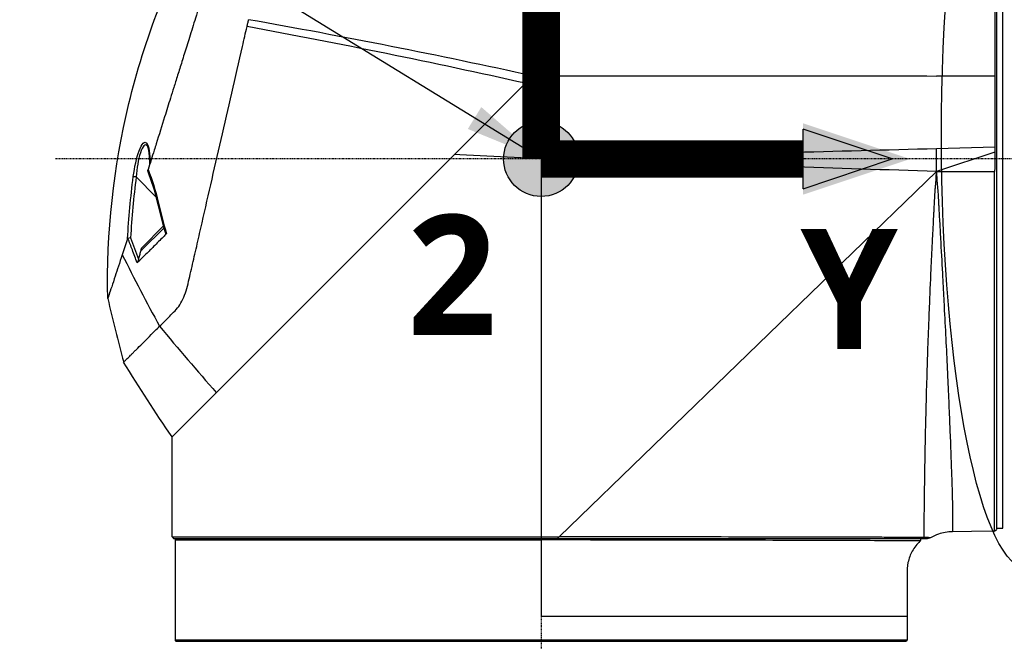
# Model space of a CAD drawing. Header units: millimetres. Extents: x 0 to 4378, y 0 to 2376.
# Tile 94 of 211: x 1431 to 1589, y 1120 to 1219. Entities that reach past the tile are written whole.
import ezdxf

# ---------------------------------------------------------------- set-up
doc = ezdxf.new("R2010")
doc.units = ezdxf.units.MM
doc.header["$LTSCALE"] = 0.2
doc.linetypes.add('CENTER2', pattern=[1.125, 0.75, -0.125, 0.125, -0.125])
for name, color, linetype in [('02_Center Line', 1, 'CENTER2'), ('07_Special Line2', 76, 'Continuous'), ('12_Before Rev.Num.', 5, 'Continuous'), ('13_After Rev.Num.', 6, 'Continuous')]:
    doc.layers.add(name, color=color, linetype=linetype)
doc.layers.add('14_Mark', color=7, linetype='Continuous', true_color=0xe03c31)
doc.styles.add('Rainbow-5.0 Style', font='malgunsl.ttf')
doc.dimstyles.new('Rainbow-5.0 Style', dxfattribs={"dimtxt": 4, "dimasz": 2.5, "dimexe": 1, "dimexo": 1, "dimgap": 1, "dimtad": 1, "dimdsep": 46, "dimtxsty": 'Rainbow-5.0 Style', "dimcen": 0, "dimclrd": 251, "dimclre": 251, "dimclrt": 7, "dimazin": 3, "dimtp": 0.1, "dimtm": 0.1, "dimtfac": 0.61, "dimtmove": 0, "dimatfit": 3, "dimfxl": 1, "dimlwd": -1, "dimlwe": -1, "dimarcsym": 1})

# ---------------------------------------------------------------- blocks, each defined once
blk = doc.blocks.new('Blk$A23K1-2P24F')
for p, q in [((-114.7, 668.92), (-114.7, 550.48)), ((-113.7, 550.67), (-113.7, 668.73)), ((-189.98, 621.79), (-201.2, 610.57)), ((-188.8, 622.96), (-189.98, 621.79)), ((-189.98, 621.79), (-189.98, 621.79)), ((-250.46, 611.82), (-250.46, 611.82)), ((-124.3, 611.38), (-114.96, 611.63)), ((-124.3, 607.7), (-124.3, 611.38)), ((-114.98, 610.81), (-124.3, 607.7)), ((-246.5, 565.27), (-201.36, 610.41)), ((-200.52, 610.36), (-201.36, 610.41)), ((-187.5, 609.7), (-200.52, 610.36)), ((-187.5, 609.7), (-187.5, 549.3)), ((-177.29, 609.97), (-177.29, 609.97)), ((-172.93, 610.09), (-172.5, 610.1)), ((-172.5, 609.23), (-172.89, 609.24)), ((-170.8, 610.14), (-170.8, 610.14)), ((-151.3, 610.66), (-151.3, 610.66)), ((-184.61, 549.3), (-124.3, 607.7)), ((-124.3, 607.7), (-115, 607.7)), ((-124.3, 607.7), (-124.3, 607.7)), ((-124.3, 607.7), (-124.3, 607.7)), ((-115, 550.18), (-115, 607.7)), ((-249.03, 603.62), (-252.24, 606.83)), ((-240.31, 605.6), (-240.31, 605.6)), ((-248.86, 603.45), (-248.86, 603.45)), ((-251.36, 595.1), (-247.77, 598.69)), ((-251.34, 595.52), (-247.86, 599)), ((-247.77, 599.09), (-247.77, 599.09)), ((-247.68, 598.78), (-247.68, 598.78)), ((-247.52, 598.17), (-247.52, 598.17)), ((-245.6, 585.9), (-245.6, 585.9)), ((-248.22, 583.22), (-248.22, 583.22)), ((-248.05, 583.38), (-248.05, 583.38)), ((-246.5, 553), (-246.5, 565.27)), ((-246.5, 549.3), (-246.5, 553)), ((-246.5, 553), (-246.5, 553)), ((-118.7, 550.14), (-121.75, 550.12)), ((-115, 550.18), (-118.7, 550.15)), ((-118.7, 550.14), (-118.7, 550.15)), ((-115, 550.18), (-114.7, 550.48)), ((-114.7, 550.7), (-113.7, 550.67)), ((-246.5, 549.3), (-184.61, 549.3)), ((-246.5, 549.3), (-246.2, 549)), ((-125.78, 549), (-246.2, 549)), ((-246, 548.8), (-246, 532.8)), ((-246, 548.8), (-187.5, 548.8)), ((-184.61, 549.3), (-184.61, 549.3)), ((-126.76, 549), (-126.25, 549.2)), ((-126.02, 549.19), (-126.54, 549)), ((-125.23, 549.16), (-125.78, 549)), ((-128.99, 540.9), (-128.99, 540.9)), ((-168.71, 536.61), (-168.71, 536.61)), ((-134.68, 536.61), (-134.68, 536.61)), ((-129, 536.6), (-129, 532.8)), ((-129, 532.8), (-246, 532.8)), ((-245.8, 532.6), (-129.2, 532.6)), ((-129.18, 532.6), (-129.18, 532.6))]:
    blk.add_line(p, q)
for centre, radius, start, end in [((-242.07, 602.98), 1.5, 28.099, 28.0994), ((-242.07, 602.98), 1.5, 28.0993, 28.0998), ((-245.8, 548.8), 0.2, 89.9989, 179.999), ((-127, 548.8), 0.2, 312.5787, 89.9997), ((-245.8, 532.8), 0.2, 180.001, 270.0011), ((-129.2, 532.8), 0.2, 270, 274.7821), ((-129.2, 532.8), 0.2, 275.3973, 359.9991)]:
    blk.add_arc(centre, radius, start, end)
for centre, major_axis, ratio, start_param, end_param in [((-223.29, 553.68), (-285.53, 57.31), 0.25717, 4.643043, 4.802353), ((-221.59, 559.48), (-279.61, 58.01), 0.236628, 4.648285, 4.807642), ((1787.09, -139.02), (3548.18, -422.76), 0.178667, 2.157701, 2.160823), ((-250.08, 612.15), (-0.377, -0.328), 0.947627, 5.354591, 6.283185), ((-250.08, 612.15), (-0.377, -0.328), 0.947627, 0, 0.000038), ((-252.22, 606.81), (-0.496, 0.065), 0.042592, 4.767711, 6.067126), ((-248.34, 602.94), (-0.487, -0.114), 0.059332, 6.283182, 6.989904), ((-253.11, 597.07), (0.505, 0.079), 0.055398, 1.611048, 2.668298), ((-82.39, 588.76), (173.09, -177.32), 0.555912, 4.187258, 4.243929), ((-42.28, 566.4), (-167.58, 205.62), 0.703378, 0.96165, 1.004608), ((-237.69, 587.32), (-50.29, 59.56), 0.142183, 1.524069, 1.703623), ((-187.5, 548.8), (0, 0.2), 0.008997, 6.283153, 7.853997), ((-173.45, 537.5), (0, 2.15), 0.965926, 1.998299, 1.999914), ((-173.45, 537.5), (0, -2.15), 0.965926, 1.143449, 1.144324), ((-173.45, 537.5), (0, -4.1), 0.965926, 1.352128, 1.352361)]:
    blk.add_ellipse(centre, major_axis=major_axis, ratio=ratio, start_param=start_param, end_param=end_param)
for points, knots in [([(-114.94, 669.16), (-114.94, 669.12), (-114.94, 668.66), (-114.93, 666.1), (-114.93, 662.95), (-114.94, 654.11), (-114.95, 648.52), (-114.95, 636.23), (-114.97, 629.74), (-114.96, 622.96)], [-8.178263, -8.178263, -8.178263, -8.178263, -6.929628, -6.929628, -4.582872, -4.582872, -2.258636, -2.258636, -0.169659, -0.169659, -0.169659, -0.169659]), ([(-232.49, 665), (-232.49, 665), (-232.49, 665), (-232.49, 665), (-232.49, 665), (-232.49, 665), (-232.49, 665), (-232.49, 665), (-232.49, 664.99), (-232.49, 664.99), (-232.5, 664.98), (-232.51, 664.95), (-232.52, 664.91), (-232.56, 664.78), (-232.6, 664.65), (-232.76, 664.15), (-232.91, 663.66), (-233.16, 662.87), (-233.22, 662.68), (-233.44, 661.95), (-233.63, 661.35), (-234.13, 659.75), (-234.46, 658.71), (-235.04, 656.87), (-235.26, 656.16), (-235.75, 654.58), (-236.03, 653.7), (-236.46, 652.32), (-236.6, 651.86), (-236.83, 651.15), (-236.9, 650.9), (-237.13, 650.19), (-237.28, 649.7), (-237.51, 648.96), (-237.59, 648.7), (-237.75, 648.19), (-237.83, 647.93), (-237.99, 647.42), (-238.07, 647.16), (-238.24, 646.63), (-238.32, 646.37), (-238.57, 645.58), (-238.74, 645.04), (-238.95, 644.36), (-238.99, 644.22), (-239.12, 643.81), (-239.21, 643.53), (-239.34, 643.11), (-239.38, 642.97), (-239.52, 642.55), (-239.6, 642.27), (-239.78, 641.7), (-239.87, 641.42), (-240.14, 640.56), (-240.32, 639.99), (-240.59, 639.12), (-240.68, 638.83), (-240.87, 638.24), (-240.96, 637.95), (-241.09, 637.51), (-241.14, 637.36), (-241.23, 637.07), (-241.28, 636.93), (-241.42, 636.48), (-241.51, 636.18), (-241.99, 634.66), (-242.37, 633.44), (-243.08, 631.18), (-243.4, 630.15), (-243.87, 628.65), (-244.01, 628.2), (-244.28, 627.32), (-244.42, 626.89), (-244.68, 626.06), (-244.8, 625.67), (-245.04, 624.89), (-245.16, 624.51), (-245.5, 623.44), (-245.72, 622.74), (-246.03, 621.73), (-246.13, 621.43), (-246.4, 620.55), (-246.58, 619.98), (-247.07, 618.42), (-247.38, 617.43), (-248.14, 614.99), (-248.59, 613.55), (-249.14, 611.79), (-249.25, 611.44), (-249.53, 610.57), (-249.69, 610.05), (-250.01, 609.03), (-250.17, 608.52), (-250.32, 608.02)], [0.000001, 0.000001, 0.000001, 0.000001, 0.010123, 0.010123, 0.020323, 0.020323, 0.040719, 0.040719, 0.081505, 0.081505, 0.163056, 0.163056, 0.326084, 0.326084, 0.652008, 0.652008, 1.308258, 1.308258, 1.496008, 1.496008, 1.993733, 1.993733, 2.657939, 2.657939, 3.036609, 3.036609, 3.456302, 3.456302, 3.660751, 3.660751, 3.765243, 3.765243, 3.964088, 3.964088, 4.066223, 4.066223, 4.167567, 4.167567, 4.269418, 4.269418, 4.369954, 4.369954, 4.571149, 4.571149, 4.622187, 4.622187, 4.723493, 4.723493, 4.773989, 4.773989, 4.875794, 4.875794, 4.977689, 4.977689, 5.180344, 5.180344, 5.28101, 5.28101, 5.381418, 5.381418, 5.431229, 5.431229, 5.480614, 5.480614, 5.585926, 5.585926, 5.997722, 5.997722, 6.342442, 6.342442, 6.492949, 6.492949, 6.634209, 6.634209, 6.768139, 6.768139, 6.892935, 6.892935, 7.129475, 7.129475, 7.232814, 7.232814, 7.427256, 7.427256, 7.767251, 7.767251, 8.275888, 8.275888, 8.402901, 8.402901, 8.593374, 8.593374, 8.783851, 8.783851, 8.783851, 8.783851]), ([(-256.78, 587.38), (-257.01, 597.83), (-255.86, 608.39), (-252.15, 623.72), (-250.56, 628.81), (-248.64, 633.77)], [0, 0, 0, 0, 3.135776, 3.135776, 4.729869, 4.729869, 4.729869, 4.729869]), ([(-234.52, 630.86), (-234.48, 631.05), (-234.43, 631.23), (-234.35, 631.59), (-234.31, 631.78), (-234.27, 631.96)], [0.0000002, 0.0000002, 0.0000002, 0.0000002, 0.0595754, 0.0595754, 0.1194311, 0.1194311, 0.1194311, 0.1194311]), ([(-248.5, 582.96), (-247.98, 583.43), (-247.44, 584), (-246.88, 584.57), (-246.61, 584.85), (-246.32, 585.13), (-246.03, 585.42), (-245.75, 585.7), (-245.49, 586.04), (-245.26, 586.41), (-244.79, 587.16), (-244.41, 588.01), (-244.13, 589), (-243.99, 589.49), (-243.88, 590.01), (-243.76, 590.53), (-243.64, 591.05), (-243.52, 591.57), (-243.4, 592.1), (-243.16, 593.16), (-242.92, 594.23), (-242.66, 595.32), (-242.41, 596.42), (-242.16, 597.52), (-241.9, 598.65), (-241.39, 600.9), (-240.86, 603.22), (-240.31, 605.58), (-239.23, 610.32), (-238.09, 615.26), (-236.95, 620.24), (-236.38, 622.73), (-235.81, 625.23), (-235.24, 627.7), (-235, 628.76), (-234.76, 629.81), (-234.52, 630.86)], [0, 0, 0, 0, 0.0673118, 0.0673118, 0.0673118, 0.1009677, 0.1009677, 0.1009677, 0.1346237, 0.1346237, 0.1346237, 0.2019355, 0.2019355, 0.2019355, 0.2355914, 0.2355914, 0.2355914, 0.2692473, 0.2692473, 0.2692473, 0.3365591, 0.3365591, 0.3365591, 0.403871, 0.403871, 0.403871, 0.5384946, 0.5384946, 0.5384946, 0.8077419, 0.8077419, 0.8077419, 0.9423656, 0.9423656, 0.9423656, 1, 1, 1, 1]), ([(-189.98, 621.79), (-189.34, 618.66), (-188.59, 615.02), (-187.75, 610.89), (-187.67, 610.54), (-187.6, 610.18), (-187.52, 609.81), (-187.52, 609.8), (-187.52, 609.78), (-187.51, 609.76), (-187.51, 609.75), (-187.51, 609.74), (-187.51, 609.73), (-187.5, 609.72), (-187.51, 609.7), (-187.5, 609.7)], [0, 0, 0, 0, 0.912938, 0.912938, 0.912938, 0.991799, 0.991799, 0.991799, 0.995544, 0.995544, 0.995544, 0.997515, 0.997515, 0.997515, 1, 1, 1, 1]), ([(-114.96, 622.96), (-114.96, 622.35), (-114.96, 621.74), (-114.96, 617.95), (-114.96, 614.76), (-114.96, 611.63)], [-1.298386, -1.298386, -1.298386, -1.298386, -1.120015, -1.120015, -0.191897, -0.191897, -0.191897, -0.191897]), ([(-252.7, 606.88), (-252.5, 608.37), (-252.18, 609.9), (-251.77, 611), (-251.56, 611.55), (-251.34, 611.98), (-251.12, 612.2), (-250.91, 612.41), (-250.72, 612.42), (-250.56, 612.24)], [0, 0, 0, 0, 0.5, 0.5, 0.5, 0.75, 0.75, 0.75, 1, 1, 1, 1]), ([(-250.46, 611.82), (-250.62, 612), (-250.8, 612.01), (-250.99, 611.81), (-251, 611.81), (-251, 611.81), (-251, 611.8), (-251.19, 611.61), (-251.38, 611.21), (-251.55, 610.7), (-251.56, 610.69), (-251.56, 610.68), (-251.56, 610.67), (-251.9, 609.63), (-252.13, 608.21), (-252.24, 606.83)], [0.0000069, 0.0000069, 0.0000069, 0.0000069, 0.2472222, 0.2472222, 0.2472222, 0.25, 0.25, 0.25, 0.4944726, 0.4944726, 0.4944726, 0.5, 0.5, 0.5, 1, 1, 1, 1]), ([(-250.06, 608.85), (-250.06, 609.47), (-250.09, 610.06), (-250.17, 610.82), (-250.21, 611.05), (-250.29, 611.4), (-250.33, 611.54), (-250.41, 611.74), (-250.45, 611.8), (-250.46, 611.82)], [0.0279112, 0.0279112, 0.0279112, 0.0279112, 0.2429385, 0.2429385, 0.3549057, 0.3549057, 0.442532, 0.442532, 0.5356072, 0.5356072, 0.5356072, 0.5356072]), ([(-250.38, 607.81), (-250.38, 607.81), (-250.38, 607.83), (-250.37, 607.85), (-250.37, 607.87), (-250.35, 607.93), (-250.34, 607.97), (-250.32, 608.02)], [-0.03447924, -0.03447924, -0.03447924, -0.03447924, -0.02589351, -0.02589351, -0.01723465, -0.01723465, 0, 0, 0, 0]), ([(-126.15, 560.13), (-126.14, 560.57), (-126.13, 561.03), (-126.12, 561.52), (-126.11, 562.62), (-126.08, 563.85), (-126.05, 565.22), (-126.05, 565.39), (-126.05, 565.56), (-126.04, 565.74), (-126.04, 565.81), (-126.04, 565.87), (-126.04, 565.93), (-126.04, 566.01), (-126.04, 566.09), (-126.03, 566.16), (-125.98, 568.52), (-125.91, 571.41), (-125.8, 574.99), (-125.72, 577.8), (-125.61, 581.04), (-125.46, 584.74), (-125.46, 584.91), (-125.45, 585.09), (-125.44, 585.24), (-125.44, 585.31), (-125.44, 585.37), (-125.43, 585.42), (-125.43, 585.61), (-125.42, 585.8), (-125.41, 585.99), (-125.33, 587.91), (-125.24, 589.94), (-125.14, 592.07), (-125.08, 593.44), (-125.01, 594.9), (-124.94, 596.27), (-124.93, 596.61), (-124.91, 596.95), (-124.89, 597.28), (-124.85, 598.1), (-124.81, 598.94), (-124.76, 599.82), (-124.74, 600.26), (-124.72, 600.7), (-124.7, 601.15), (-124.68, 601.38), (-124.67, 601.61), (-124.66, 601.84), (-124.66, 601.87), (-124.66, 601.91), (-124.66, 601.95), (-124.64, 602.2), (-124.62, 602.56), (-124.61, 602.83), (-124.6, 603.03), (-124.59, 603.22), (-124.58, 603.39), (-124.57, 603.49), (-124.57, 603.59), (-124.56, 603.68), (-124.56, 603.7), (-124.56, 603.72), (-124.56, 603.74), (-124.55, 603.81), (-124.55, 603.87), (-124.55, 603.92), (-124.55, 603.96), (-124.54, 603.99), (-124.54, 604.02), (-124.54, 604.05), (-124.54, 604.08), (-124.54, 604.1), (-124.53, 604.17), (-124.53, 604.24), (-124.53, 604.3), (-124.52, 604.47), (-124.51, 604.6), (-124.5, 604.7), (-124.5, 604.74), (-124.49, 604.78), (-124.49, 604.81), (-124.49, 604.81), (-124.49, 604.82), (-124.49, 604.82), (-124.49, 604.87), (-124.48, 604.99), (-124.47, 605.09), (-124.44, 605.49), (-124.4, 605.87), (-124.37, 606.27), (-124.35, 606.62), (-124.32, 606.98), (-124.31, 607.36), (-124.31, 607.41), (-124.31, 607.47), (-124.3, 607.53), (-124.3, 607.58), (-124.3, 607.64), (-124.3, 607.7)], [0.3476749, 0.3476749, 0.3476749, 0.3476749, 0.375, 0.375, 0.375, 0.4375, 0.4375, 0.4375, 0.4453125, 0.4453125, 0.4453125, 0.448383, 0.448383, 0.448383, 0.453125, 0.453125, 0.453125, 0.6018342, 0.6018342, 0.6018342, 0.71875, 0.71875, 0.71875, 0.724243, 0.724243, 0.724243, 0.7265625, 0.7265625, 0.7265625, 0.734375, 0.734375, 0.734375, 0.8125, 0.8125, 0.8125, 0.8624904, 0.8624904, 0.8624904, 0.875, 0.875, 0.875, 0.90625, 0.90625, 0.90625, 0.921875, 0.921875, 0.921875, 0.9296875, 0.9296875, 0.9296875, 0.9308596, 0.9308596, 0.9308596, 0.9375, 0.9375, 0.9375, 0.9423537, 0.9423537, 0.9423537, 0.9453125, 0.9453125, 0.9453125, 0.945992, 0.945992, 0.945992, 0.9480302, 0.9480302, 0.9480302, 0.9492188, 0.9492188, 0.9492188, 0.9502729, 0.9502729, 0.9502729, 0.953125, 0.953125, 0.953125, 0.9609375, 0.9609375, 0.9609375, 0.9648438, 0.9648438, 0.9648438, 0.9652727, 0.9652727, 0.9652727, 0.96875, 0.96875, 0.96875, 0.9830727, 0.9830727, 0.9830727, 0.9960938, 0.9960938, 0.9960938, 0.9980469, 0.9980469, 0.9980469, 0.9999986, 0.9999986, 0.9999986, 0.9999986]), ([(-124.3, 607.7), (-124.3, 607.59), (-124.29, 607.48), (-124.29, 607.36), (-124.28, 607.13), (-124.27, 606.9), (-124.25, 606.65), (-124.25, 606.52), (-124.23, 606.36), (-124.23, 606.27), (-124.22, 606.18), (-124.21, 606.07), (-124.2, 605.95), (-124.2, 605.89), (-124.19, 605.83), (-124.19, 605.76), (-124.18, 605.7), (-124.18, 605.66), (-124.17, 605.56), (-124.15, 605.35), (-124.13, 605.19), (-124.12, 605.07), (-124.11, 604.95), (-124.11, 604.92), (-124.1, 604.84), (-124.09, 604.65), (-124.07, 604.42), (-124.05, 604.13), (-124.05, 604.07), (-124.04, 604.01), (-124.04, 603.95), (-124.04, 603.89), (-124.03, 603.83), (-124.03, 603.77), (-124.02, 603.66), (-124.02, 603.54), (-124.01, 603.42), (-124.01, 603.41), (-124.01, 603.41), (-124.01, 603.41), (-123.99, 603.06), (-123.97, 602.78), (-123.96, 602.54), (-123.95, 602.42), (-123.95, 602.32), (-123.94, 602.23), (-123.94, 602.14), (-123.94, 602.1), (-123.93, 602), (-123.88, 601.2), (-123.84, 600.33), (-123.78, 599.39), (-123.74, 598.69), (-123.7, 597.94), (-123.66, 597.16), (-123.64, 596.9), (-123.63, 596.6), (-123.61, 596.36), (-123.51, 594.43), (-123.41, 592.56), (-123.31, 590.75), (-123.26, 589.84), (-123.21, 588.95), (-123.17, 588.08), (-123.12, 587.21), (-123.08, 586.41), (-123.04, 585.52), (-122.85, 581.99), (-122.69, 578.66), (-122.55, 575.56), (-122.55, 575.53), (-122.55, 575.5), (-122.54, 575.46), (-122.47, 573.9), (-122.4, 572.4), (-122.34, 570.97), (-122.31, 570.25), (-122.28, 569.55), (-122.25, 568.87), (-122.22, 568.18), (-122.19, 567.54), (-122.17, 566.87), (-122.16, 566.65), (-122.15, 566.43), (-122.14, 566.22)], [0.0000007, 0.0000007, 0.0000007, 0.0000007, 0.0019531, 0.0019531, 0.0019531, 0.0058594, 0.0058594, 0.0058594, 0.0078125, 0.0078125, 0.0078125, 0.0097656, 0.0097656, 0.0097656, 0.0107422, 0.0107422, 0.0107422, 0.0117187, 0.0117187, 0.0117187, 0.0136719, 0.0136719, 0.0136719, 0.015625, 0.015625, 0.015625, 0.0202342, 0.0202342, 0.0202342, 0.0211202, 0.0211202, 0.0211202, 0.0219352, 0.0219352, 0.0219352, 0.023395, 0.023395, 0.023395, 0.0234375, 0.0234375, 0.0234375, 0.0273437, 0.0273437, 0.0273437, 0.0292969, 0.0292969, 0.0292969, 0.03125, 0.03125, 0.03125, 0.046875, 0.046875, 0.046875, 0.0585937, 0.0585937, 0.0585937, 0.0625, 0.0625, 0.0625, 0.09375, 0.09375, 0.09375, 0.109375, 0.109375, 0.109375, 0.125, 0.125, 0.125, 0.1868515, 0.1868515, 0.1868515, 0.1875, 0.1875, 0.1875, 0.21875, 0.21875, 0.21875, 0.234375, 0.234375, 0.234375, 0.25, 0.25, 0.25, 0.2550317, 0.2550317, 0.2550317, 0.2550317]), ([(-253.61, 596.96), (-253.76, 596.5), (-253.9, 596.06), (-254.19, 595.2), (-254.32, 594.79), (-254.46, 594.39)], [-0.4434343, -0.4434343, -0.4434343, -0.4434343, -0.2218644, -0.2218644, -0.0000001, -0.0000001, -0.0000001, -0.0000001]), ([(-253.56, 597.01), (-253.57, 597.01), (-253.58, 597), (-253.59, 596.99), (-253.59, 596.98), (-253.6, 596.97), (-253.6, 596.97), (-253.6, 596.96), (-253.6, 596.96), (-253.61, 596.96)], [0.00000099, 0.00000099, 0.00000099, 0.00000099, 0.00684304, 0.00684304, 0.01028039, 0.01028039, 0.01207502, 0.01207502, 0.01365594, 0.01365594, 0.01365594, 0.01365594]), ([(-252.08, 593.09), (-252.33, 593.78), (-252.59, 594.47), (-252.85, 595.16), (-253.09, 595.78), (-253.32, 596.4), (-253.56, 597.01)], [0, 0, 0, 0, 0.5281625, 0.5281625, 0.5281625, 0.9999998, 0.9999998, 0.9999998, 0.9999998]), ([(-247.89, 597.26), (-248.15, 597), (-248.41, 596.74), (-248.93, 596.21), (-249.2, 595.95), (-249.65, 595.5), (-249.85, 595.3), (-250.2, 594.95), (-250.35, 594.8), (-250.76, 594.4), (-251.01, 594.15), (-251.4, 593.76), (-251.54, 593.62), (-251.81, 593.35), (-251.95, 593.22), (-252.08, 593.09)], [0.000001, 0.000001, 0.000001, 0.000001, 0.1703, 0.1703, 0.354923, 0.354923, 0.501432, 0.501432, 0.613902, 0.613902, 0.808426, 0.808426, 0.915564, 0.915564, 1.019928, 1.019928, 1.019928, 1.019928]), ([(-247.4, 597.74), (-247.48, 597.66), (-247.57, 597.58), (-247.73, 597.42), (-247.81, 597.34), (-247.89, 597.26)], [0.0000077, 0.0000077, 0.0000077, 0.0000077, 0.052712, 0.052712, 0.1055442, 0.1055442, 0.1055442, 0.1055442]), ([(-247.4, 597.74), (-247.41, 597.73), (-247.43, 597.72), (-247.45, 597.71), (-247.46, 597.71), (-247.49, 597.71), (-247.5, 597.73), (-247.51, 597.75), (-247.52, 597.76), (-247.52, 597.77)], [0, 0, 0, 0, 0.00844935, 0.00844935, 0.01737056, 0.01737056, 0.02964944, 0.02964944, 0.03510162, 0.03510162, 0.03510162, 0.03510162]), ([(-251.49, 594.98), (-251.47, 595.07), (-251.44, 595.16), (-251.39, 595.34), (-251.37, 595.43), (-251.34, 595.52)], [0.000001, 0.000001, 0.000001, 0.000001, 0.02792702, 0.02792702, 0.05585301, 0.05585301, 0.05585301, 0.05585301]), ([(-251.36, 595.1), (-251.37, 595.1), (-251.37, 595.1), (-251.37, 595.1), (-251.37, 595.1), (-251.38, 595.09), (-251.38, 595.09), (-251.39, 595.09), (-251.39, 595.09), (-251.4, 595.09), (-251.41, 595.1), (-251.41, 595.12), (-251.41, 595.13), (-251.41, 595.17), (-251.41, 595.2), (-251.4, 595.27), (-251.39, 595.32), (-251.37, 595.41), (-251.36, 595.47), (-251.34, 595.52)], [-0.0615267, -0.0615267, -0.0615267, -0.0615267, -0.06036704, -0.06036704, -0.05911683, -0.05911683, -0.05665063, -0.05665063, -0.05097389, -0.05097389, -0.0460188, -0.0460188, -0.04023975, -0.04023975, -0.03040994, -0.03040994, -0.01563141, -0.01563141, -0.000001, -0.000001, -0.000001, -0.000001]), ([(-254.46, 594.39), (-254.89, 593.09), (-255.27, 591.95), (-255.8, 590.34), (-255.99, 589.77), (-256.32, 588.77), (-256.46, 588.36), (-256.63, 587.84), (-256.68, 587.67), (-256.76, 587.44), (-256.78, 587.38), (-256.78, 587.38)], [-2.46196, -2.46196, -2.46196, -2.46196, -1.724279, -1.724279, -1.222629, -1.222629, -0.689712, -0.689712, -0.344498, -0.344498, 0, 0, 0, 0]), ([(-251.84, 593.67), (-251.87, 593.55), (-251.91, 593.44), (-251.97, 593.28), (-251.99, 593.23), (-252.03, 593.16), (-252.04, 593.14), (-252.06, 593.11), (-252.07, 593.1), (-252.08, 593.09)], [0, 0, 0, 0, 0.03829689, 0.03829689, 0.06190204, 0.06190204, 0.07207427, 0.07207427, 0.08132347, 0.08132347, 0.08132347, 0.08132347]), ([(-251.84, 593.67), (-251.78, 593.89), (-251.72, 594.11), (-251.61, 594.54), (-251.55, 594.76), (-251.49, 594.98)], [0.000022, 0.000022, 0.000022, 0.000022, 0.0676494, 0.0676494, 0.1352497, 0.1352497, 0.1352497, 0.1352497]), ([(-254.24, 577.22), (-254.24, 577.22), (-254.24, 577.22), (-254.24, 577.22), (-254.24, 577.22), (-254.23, 577.22), (-254.23, 577.23), (-254.23, 577.23), (-254.22, 577.24), (-254.21, 577.24), (-254.2, 577.26), (-254.17, 577.28), (-254.14, 577.31), (-254.11, 577.34), (-254.07, 577.38), (-254.03, 577.43), (-253.98, 577.47), (-253.93, 577.52), (-253.87, 577.59), (-253.87, 577.59), (-253.87, 577.59), (-253.87, 577.59), (-253.81, 577.65), (-253.74, 577.72), (-253.66, 577.79), (-253.59, 577.87), (-253.5, 577.95), (-253.41, 578.04), (-253.32, 578.13), (-253.22, 578.23), (-253.12, 578.34), (-253.01, 578.44), (-252.9, 578.55), (-252.78, 578.67), (-252.78, 578.67), (-252.78, 578.67), (-252.78, 578.67), (-252.66, 578.79), (-252.53, 578.92), (-252.4, 579.06), (-252.26, 579.19), (-252.12, 579.33), (-251.97, 579.48), (-251.67, 579.78), (-251.34, 580.11), (-250.98, 580.47), (-250.63, 580.83), (-250.24, 581.21), (-249.82, 581.63), (-249.41, 582.04), (-248.97, 582.49), (-248.5, 582.96)], [0, 0, 0, 0, 0.0006945, 0.0006945, 0.0006945, 0.0319212, 0.0319212, 0.0319212, 0.0631481, 0.0631481, 0.0631481, 0.1256034, 0.1256034, 0.1256034, 0.1880613, 0.1880613, 0.1880613, 0.25, 0.25, 0.25, 0.2505229, 0.2505229, 0.2505229, 0.3129807, 0.3129807, 0.3129807, 0.3754321, 0.3754321, 0.3754321, 0.4378847, 0.4378847, 0.4378847, 0.5, 0.5, 0.5, 0.500346, 0.500346, 0.500346, 0.5628111, 0.5628111, 0.5628111, 0.6252711, 0.6252711, 0.6252711, 0.7501813, 0.7501813, 0.7501813, 0.8750874, 0.8750874, 0.8750874, 1, 1, 1, 1]), ([(-122.14, 566.22), (-122.04, 563.8), (-121.96, 561.64), (-121.9, 559.75), (-121.9, 559.72), (-121.9, 559.7), (-121.89, 559.68), (-121.84, 558.13), (-121.8, 556.76), (-121.77, 555.58), (-121.76, 555.19), (-121.75, 554.79), (-121.75, 554.46), (-121.74, 554.32), (-121.74, 554.17), (-121.74, 554.03)], [0.2550317, 0.2550317, 0.2550317, 0.2550317, 0.3118417, 0.3118417, 0.3118417, 0.3125, 0.3125, 0.3125, 0.359375, 0.359375, 0.359375, 0.375, 0.375, 0.375, 0.3819258, 0.3819258, 0.3819258, 0.3819258]), ([(-126.25, 550.73), (-126.25, 550.76), (-126.25, 550.8), (-126.25, 550.83), (-126.25, 550.86), (-126.25, 550.89), (-126.25, 550.91), (-126.25, 550.94), (-126.25, 551.02), (-126.25, 551.09), (-126.25, 551.22), (-126.25, 551.36), (-126.25, 551.5), (-126.25, 551.93), (-126.24, 552.4), (-126.24, 552.89), (-126.24, 553.05), (-126.24, 553.21), (-126.23, 553.37), (-126.23, 554.03), (-126.22, 554.79), (-126.21, 555.65), (-126.2, 556.3), (-126.19, 557), (-126.18, 557.78), (-126.18, 558), (-126.18, 558.24), (-126.17, 558.44), (-126.17, 558.48), (-126.17, 558.51), (-126.17, 558.55), (-126.16, 559.04), (-126.16, 559.57), (-126.15, 560.13)], [0.0866201, 0.0866201, 0.0866201, 0.0866201, 0.09375, 0.09375, 0.09375, 0.1015625, 0.1015625, 0.1015625, 0.109375, 0.109375, 0.109375, 0.125, 0.125, 0.125, 0.1724499, 0.1724499, 0.1724499, 0.1875, 0.1875, 0.1875, 0.25, 0.25, 0.25, 0.296875, 0.296875, 0.296875, 0.3102064, 0.3102064, 0.3102064, 0.3125, 0.3125, 0.3125, 0.3476749, 0.3476749, 0.3476749, 0.3476749]), ([(-121.74, 554.03), (-121.73, 553.54), (-121.72, 553.07), (-121.72, 552.64), (-121.72, 552.37), (-121.72, 552.11), (-121.72, 551.87), (-121.72, 551.75), (-121.72, 551.64), (-121.72, 551.53), (-121.72, 551.47), (-121.72, 551.42), (-121.72, 551.37), (-121.72, 551.34), (-121.72, 551.31), (-121.72, 551.29), (-121.72, 551.28), (-121.72, 551.26), (-121.72, 551.25), (-121.72, 551.24), (-121.72, 551.22), (-121.72, 551.21), (-121.72, 551.16), (-121.72, 551.05), (-121.72, 550.89), (-121.73, 550.82), (-121.73, 550.73), (-121.73, 550.64), (-121.73, 550.6), (-121.73, 550.56), (-121.73, 550.52), (-121.73, 550.49), (-121.73, 550.47), (-121.73, 550.45), (-121.74, 550.44), (-121.74, 550.43), (-121.74, 550.42), (-121.74, 550.41), (-121.74, 550.4), (-121.74, 550.39), (-121.74, 550.17), (-121.75, 550.12), (-121.75, 550.12), (-121.75, 550.12), (-121.75, 550.12), (-121.75, 550.12)], [0.3819258, 0.3819258, 0.3819258, 0.3819258, 0.40625, 0.40625, 0.40625, 0.421875, 0.421875, 0.421875, 0.4296875, 0.4296875, 0.4296875, 0.4335937, 0.4335937, 0.4335937, 0.4355469, 0.4355469, 0.4355469, 0.4365234, 0.4365234, 0.4365234, 0.4375, 0.4375, 0.4375, 0.453125, 0.453125, 0.453125, 0.4609375, 0.4609375, 0.4609375, 0.4648437, 0.4648437, 0.4648437, 0.4667969, 0.4667969, 0.4667969, 0.4677734, 0.4677734, 0.4677734, 0.46875, 0.46875, 0.46875, 0.5, 0.5, 0.5, 0.5, 0.5, 0.5, 0.5]), ([(-126.25, 549.2), (-126.25, 549.28), (-126.25, 549.37), (-126.25, 549.47), (-126.25, 549.49), (-126.25, 549.51), (-126.25, 549.53), (-126.25, 549.63), (-126.25, 549.75), (-126.25, 549.87), (-126.25, 550.21), (-126.25, 550.52), (-126.25, 550.73)], [0.01517801, 0.01517801, 0.01517801, 0.01517801, 0.03125, 0.03125, 0.03125, 0.03396753, 0.03396753, 0.03396753, 0.046875, 0.046875, 0.046875, 0.08662008, 0.08662008, 0.08662008, 0.08662008]), ([(-121.75, 550.12), (-122.5, 550.11), (-123.27, 549.98), (-124.41, 549.58), (-124.83, 549.39), (-125.23, 549.16)], [0, 0, 0, 0, 0.2268533, 0.2268533, 0.3637219, 0.3637219, 0.3637219, 0.3637219]), ([(-126.86, 548.65), (-126.86, 548.65), (-126.94, 548.66), (-127.06, 548.67), (-127.09, 548.67), (-127.13, 548.67), (-127.17, 548.67), (-127.26, 548.67), (-127.37, 548.67), (-127.5, 548.67), (-127.66, 548.67), (-127.85, 548.66), (-128.06, 548.66), (-128.09, 548.66), (-128.13, 548.66), (-128.16, 548.66), (-128.94, 548.67), (-130.09, 548.67), (-131.56, 548.68), (-131.6, 548.68), (-131.64, 548.68), (-131.68, 548.68), (-133.19, 548.68), (-135.04, 548.69), (-137.23, 548.7), (-139.47, 548.71), (-142.01, 548.71), (-144.84, 548.72), (-144.85, 548.72), (-144.87, 548.72), (-144.88, 548.72), (-147.67, 548.73), (-150.79, 548.74), (-154.07, 548.75), (-154.13, 548.75), (-154.2, 548.75), (-154.26, 548.75), (-157.5, 548.76), (-160.9, 548.76), (-164.46, 548.77), (-164.59, 548.77), (-164.71, 548.77), (-164.84, 548.77), (-168.36, 548.78), (-172.05, 548.79), (-175.78, 548.79), (-175.96, 548.79), (-176.14, 548.79), (-176.31, 548.79), (-178.07, 548.79), (-179.84, 548.79), (-181.61, 548.8), (-181.8, 548.8), (-181.98, 548.8), (-182.17, 548.8), (-183.94, 548.8), (-185.72, 548.8), (-187.5, 548.8)], [0, 0, 0, 0, 0.0452052, 0.0452052, 0.0452052, 0.0568975, 0.0568975, 0.0568975, 0.0851026, 0.0851026, 0.0851026, 0.1199929, 0.1199929, 0.1199929, 0.125, 0.125, 0.125, 0.2467631, 0.2467631, 0.2467631, 0.25, 0.25, 0.25, 0.3736182, 0.3736182, 0.3736182, 0.5, 0.5, 0.5, 0.5004983, 0.5004983, 0.5004983, 0.625, 0.625, 0.625, 0.6274073, 0.6274073, 0.6274073, 0.75, 0.75, 0.75, 0.7543347, 0.7543347, 0.7543347, 0.875, 0.875, 0.875, 0.8807599, 0.8807599, 0.8807599, 0.9375, 0.9375, 0.9375, 0.9433717, 0.9433717, 0.9433717, 1, 1, 1, 1]), ([(-184.61, 549.3), (-184.65, 549.27), (-184.69, 549.23), (-184.82, 549.1), (-184.87, 549.05), (-184.92, 549)], [0, 0, 0, 0, 0.01911077, 0.01911077, 0.03081421, 0.03081421, 0.03081421, 0.03081421]), ([(-126.25, 549.2), (-126.61, 549.2), (-127.07, 549.2), (-128.06, 549.21), (-128.55, 549.21), (-129.83, 549.21), (-130.65, 549.21), (-132.49, 549.22), (-133.5, 549.22), (-135.79, 549.23), (-137.07, 549.23), (-139.84, 549.24), (-141.32, 549.24), (-143.94, 549.24), (-145.03, 549.25), (-146.16, 549.25), (-147.97, 549.25), (-149.86, 549.26), (-154.77, 549.27), (-157.89, 549.27), (-162.76, 549.28), (-164.41, 549.28), (-168.39, 549.29), (-170.73, 549.29), (-175.01, 549.3), (-176.95, 549.3), (-180.79, 549.3), (-182.7, 549.3), (-184.61, 549.3)], [0.13398, 0.13398, 0.13398, 0.13398, 0.734383, 0.734383, 1.206433, 1.206433, 1.825593, 1.825593, 2.444754, 2.444754, 3.10756, 3.10756, 3.770366, 3.770366, 4.214944, 4.214944, 4.214944, 4.924891, 4.924891, 5.985134, 5.985134, 6.514773, 6.514773, 7.237492, 7.237492, 7.825384, 7.825384, 8.398299, 8.398299, 8.398299, 8.398299]), ([(-126.93, 548.59), (-127.41, 548.14), (-127.84, 547.6), (-128.48, 546.45), (-128.71, 545.83), (-128.99, 544.55), (-129, 543.88), (-128.99, 542.45), (-128.99, 541.68), (-128.99, 540.9)], [0, 0, 0, 0, 0.2036892, 0.2036892, 0.3970356, 0.3970356, 0.5958113, 0.5958113, 0.8287821, 0.8287821, 0.8287821, 0.8287821]), ([(-126.02, 549.19), (-126.06, 549.2), (-126.09, 549.2), (-126.17, 549.2), (-126.21, 549.2), (-126.25, 549.2)], [0.0003218, 0.0003218, 0.0003218, 0.0003218, 0.067139, 0.067139, 0.1339586, 0.1339586, 0.1339586, 0.1339586]), ([(-125.23, 549.16), (-125.23, 549.16), (-125.31, 549.16), (-125.59, 549.17), (-125.79, 549.18), (-126.02, 549.19)], [-0.8462414, -0.8462414, -0.8462414, -0.8462414, -0.4232562, -0.4232562, -0.0000129, -0.0000129, -0.0000129, -0.0000129]), ([(-187.5, 536.6), (-179.88, 536.6), (-172.27, 536.61), (-158.19, 536.62), (-151.72, 536.62), (-140.9, 536.61), (-136.56, 536.61), (-130.64, 536.61), (-129.07, 536.6), (-129, 536.6)], [0, 0, 0, 0, 0.25, 0.25, 0.5, 0.5, 0.75, 0.75, 1, 1, 1, 1])]:
    blk.add_open_spline(points, degree=3, knots=knots)
for points in [[(-188.8, 622.96), (-184.04, 622.98), (-179.26, 622.99), (-174.46, 623)], [(-174.46, 623), (-173.81, 623), (-173.15, 623), (-172.5, 623)], [(-172.5, 623), (-156.67, 623.03), (-140.6, 623.01), (-124.3, 622.96)], [(-250.56, 612.24), (-250.19, 611.81), (-250.04, 610.49), (-250.04, 608.93)], [(-172.5, 610.1), (-156.43, 610.53), (-140.37, 610.95), (-124.3, 611.38)], [(-201.36, 610.41), (-201.31, 610.46), (-201.25, 610.51), (-201.2, 610.57)], [(-187.5, 609.7), (-182.64, 609.83), (-177.78, 609.96), (-172.93, 610.09)], [(-172.89, 609.24), (-177.76, 609.39), (-182.63, 609.55), (-187.5, 609.7)], [(-124.3, 607.7), (-140.37, 608.21), (-156.43, 608.72), (-172.5, 609.23)], [(-250.38, 607.79), (-250.38, 607.79), (-250.38, 607.8), (-250.38, 607.81)], [(-248.83, 602.82), (-249.22, 604.51), (-249.77, 606.18), (-250.38, 607.79)], [(-250.32, 608.02), (-249.68, 606.33), (-249.12, 604.61), (-248.71, 602.83)], [(-253.61, 596.96), (-253.42, 600.27), (-253.13, 603.58), (-252.7, 606.88)], [(-252.24, 606.83), (-252.66, 603.6), (-252.95, 600.35), (-253.13, 597.1)], [(-247.52, 597.77), (-247.98, 599.45), (-248.43, 601.13), (-248.83, 602.82)], [(-248.71, 602.83), (-248.31, 601.12), (-247.86, 599.43), (-247.4, 597.74)], [(-253.13, 597.1), (-252.7, 595.96), (-252.27, 594.82), (-251.84, 593.67)], [(-256.78, 587.38), (-256.78, 587.38), (-256.78, 587.38), (-256.78, 587.38)], [(-254.24, 577.22), (-254.24, 577.22), (-254.24, 577.22), (-254.24, 577.22)], [(-246.5, 565.27), (-249.18, 569.18), (-251.76, 573.17), (-254.24, 577.22)], [(-187.5, 549.3), (-187.5, 549.2), (-187.5, 549.1), (-187.5, 549)], [(-187.5, 548.8), (-187.5, 544.73), (-187.5, 540.67), (-187.5, 536.6)], [(-126.86, 548.65), (-126.89, 548.63), (-126.91, 548.61), (-126.93, 548.59)], [(-128.99, 540.9), (-128.99, 539.47), (-129, 538.03), (-129, 536.6)], [(-176.44, 536.61), (-176.44, 536.61), (-176.44, 536.61), (-176.44, 536.6)], [(-175.25, 536.61), (-175.25, 536.61), (-175.25, 536.61), (-175.25, 536.61)], [(-173.08, 536.61), (-173.08, 536.61), (-173.08, 536.61), (-173.08, 536.61)], [(-172.81, 536.61), (-172.81, 536.61), (-172.81, 536.61), (-172.81, 536.61)]]:
    blk.add_open_spline(points, degree=3)
for points, weights in [([(-114.98, 610.81), (-114.95, 609.26), (-115, 607.7)], [1.07974820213, 1.08001599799, 1.07953334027]), ([(-114.96, 611.63), (-114.97, 611.22), (-114.98, 610.81)], [1.07868215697, 1.07862695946, 1.07852123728])]:
    blk.add_rational_spline(points, weights, degree=2)
at = {"layer": '02_Center Line'}
for p, q in [((-187.5, 679.5), (-187.5, 109.42)), ((1.08, 609.7), (-265.2, 609.7))]:
    blk.add_line(p, q, dxfattribs=at)
blk = doc.blocks.new('Blk$L1P0-3O23B')
for q in [(63.35, -1.67), (70.72, 5.7)]:
    blk.add_line((63.35, 5.7), q)
blk.add_ellipse((0, 0), major_axis=(69.35, 0), ratio=0.201954)
blk = doc.blocks.new('A$C70e6bd02')
at = {"layer": '07_Special Line2'}
blk.add_hatch(color=256, dxfattribs=at).paths.add_polyline_path([(49.16, 0), (34.9, 4.75), (34.9, -4.75)])
at = {"layer": '12_Before Rev.Num.'}
blk.add_hatch(color=256, dxfattribs=at).paths.add_polyline_path([(0, 49.16), (-4.75, 34.9), (4.75, 34.9)])
at = {"layer": '14_Mark'}
h = blk.add_hatch(color=256, dxfattribs=at)
h.dxf.hatch_style = 1
h.paths.add_polyline_path([(5, 0, 1), (-5, 0, 1)])
at = {"layer": '07_Special Line2'}
for p, q in [((34.9, -3.96), (34.9, 3.96)), ((46.78, 0), (34.9, 3.96)), ((34.9, -3.96), (46.78, 0))]:
    blk.add_line(p, q, dxfattribs=at)
at = {"layer": '07_Special Line2', "const_width": 5}
blk.add_lwpolyline([(34.9, 0), (0, 0)], dxfattribs=at)
at = {"layer": '12_Before Rev.Num.'}
for p, q in [((0, 46.78), (-3.96, 34.9)), ((3.96, 34.9), (0, 46.78)), ((3.96, 34.9), (-3.96, 34.9))]:
    blk.add_line(p, q, dxfattribs=at)
at = {"layer": '12_Before Rev.Num.', "const_width": 5}
blk.add_lwpolyline([(0, 34.9), (0, 0)], dxfattribs=at)
at = {"layer": '14_Mark'}
blk.add_circle((0, 0), 5, dxfattribs=at)
at = {"layer": '07_Special Line2', "insert": (34.53, -17.31), "char_height": 16, "attachment_point": 4, "style": 'Rainbow-5.0 Style'}
blk.add_mtext('{\\fMalgun Gothic Semilight|b1|i0|c129|p50;Y}', dxfattribs=at)
at = {"layer": '12_Before Rev.Num.', "insert": (-20.59, 35.73), "char_height": 16, "attachment_point": 4, "style": 'Rainbow-5.0 Style'}
blk.add_mtext('{\\fMalgun Gothic Semilight|b1|i0|c129|p50;Z}', dxfattribs=at)
at = {"layer": '14_Mark', "insert": (-17.84, -15.46), "char_height": 16, "attachment_point": 4, "style": 'Rainbow-5.0 Style'}
blk.add_mtext('{\\fMalgun Gothic Semilight|b1|i0|c129|p50;2}', dxfattribs=at)

msp = doc.modelspace()

# ---------------------------------------------------------------- block references
msp.add_blockref('Blk$A23K1-2P24F', (1702.169, 587.414))
at = {"xscale": 1.2, "yscale": 1.2, "zscale": 1.2}
msp.add_blockref('A$C70e6bd02', (1514.676, 1197.114), dxfattribs=at)
at = {"layer": '13_After Rev.Num.', "rotation": 90}
msp.add_blockref('Blk$L1P0-3O23B', (1592.677, 1200.813), dxfattribs=at)

# ---------------------------------------------------------------- leaders
at = {"annotation_type": 0, "has_hookline": 1, "hookline_direction": 1}
for points, text_width in [([(1514.676, 1197.114), (1356.759, 1294.156), (1344.259, 1294.156)], 116.644), ([(1514.668, 1034.342), (1364.718, 1136.582), (1352.218, 1136.582)], 101.602)]:
    msp.add_leader(points, dimstyle='Rainbow-5.0 Style', override={"dimscale": 5, "dimgap": 1, "dimtad": 1}, dxfattribs=dict(at, text_width=text_width))

doc.saveas('drawing.dxf')
